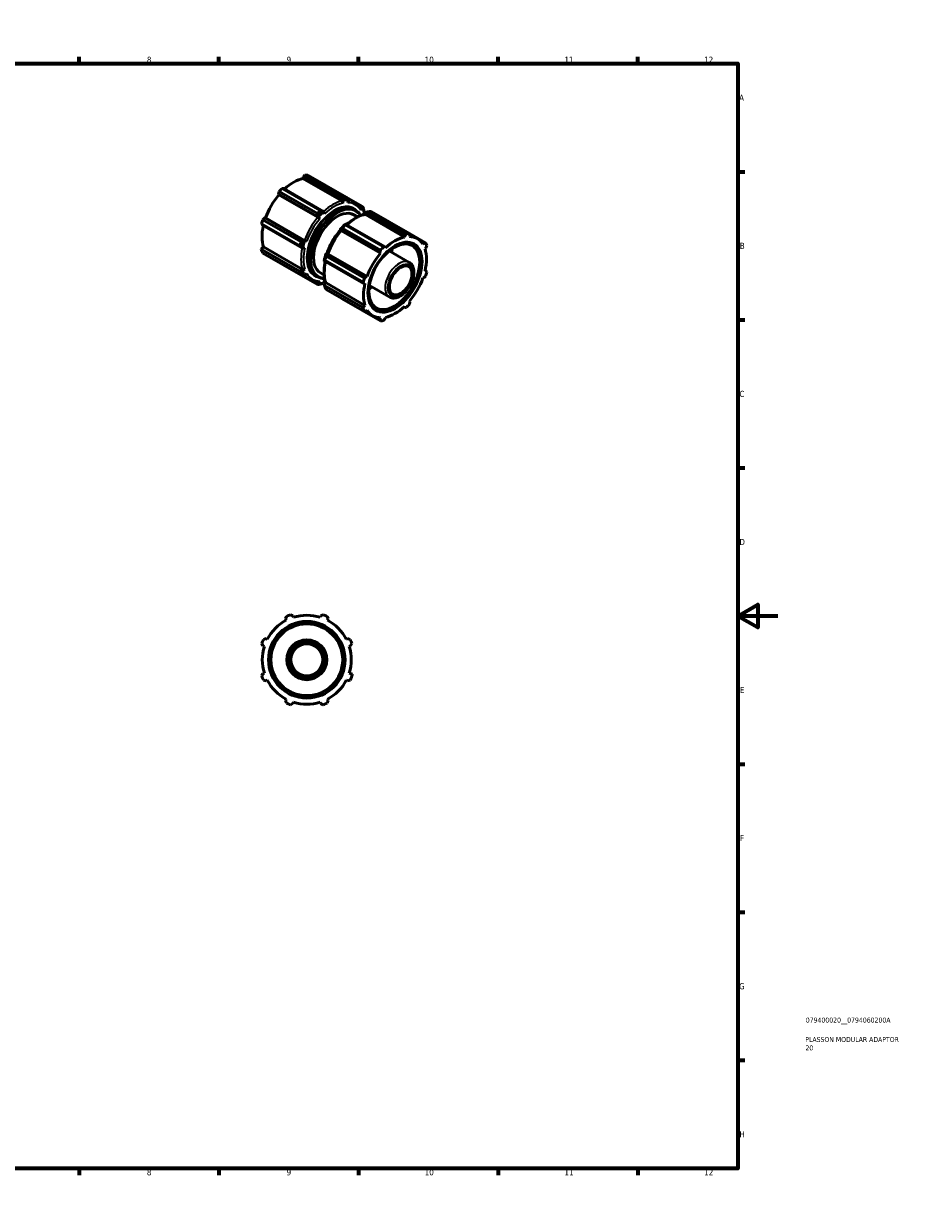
# Model space of a CAD drawing. Header units: millimetres. Extents: x 0 to 903, y 0 to 594.
# Tile 3 of 3: x 463 to 903, y 0 to 594. Entities that reach past the tile are written whole.
import ezdxf

# ---------------------------------------------------------------- set-up
doc = ezdxf.new("R2010")
doc.units = ezdxf.units.MM
for name, color, linetype, lineweight in [('Border (ANSI)', 7, 'Continuous', 70), ('Title (ISO)', 7, 'Continuous', 50), ('Visible (ANSI)', 7, 'Continuous', 50), ('Visible Narrow (ANSI)', 7, 'Continuous', 35)]:
    doc.layers.add(name, color=color, linetype=linetype, lineweight=lineweight)
doc.styles.add('Note Text (ANSI)', font='tahoma.ttf')
doc.styles.add('Note Text (ISO)', font='tahoma.ttf')

# ---------------------------------------------------------------- blocks, each defined once
blk = doc.blocks.new('Borders Default Border')
at = {"layer": 'Border (ANSI)'}
for p, q in [((70.08, 574), (70.08, 577.45)), ((140.17, 574), (140.17, 577.45)), ((210.25, 574), (210.25, 577.45)), ((280.33, 574), (280.33, 577.45)), ((350.42, 574), (350.42, 577.45)), ((490.58, 574), (490.58, 577.45)), ((560.67, 574), (560.67, 577.45)), ((630.75, 574), (630.75, 577.45)), ((700.83, 574), (700.83, 577.45)), ((770.92, 574), (770.92, 577.45)), ((20, 519.75), (16.55, 519.75)), ((821, 519.75), (824.45, 519.75)), ((20, 445.5), (16.55, 445.5)), ((821, 445.5), (824.45, 445.5)), ((20, 371.25), (16.55, 371.25)), ((821, 371.25), (824.45, 371.25)), ((20, 222.75), (16.55, 222.75)), ((821, 222.75), (824.45, 222.75)), ((20, 148.5), (16.55, 148.5)), ((821, 148.5), (824.45, 148.5)), ((20, 74.25), (16.55, 74.25)), ((821, 74.25), (824.45, 74.25)), ((70.08, 20), (70.08, 16.55)), ((140.17, 20), (140.17, 16.55)), ((210.25, 20), (210.25, 16.55)), ((280.33, 20), (280.33, 16.55)), ((350.42, 20), (350.42, 16.55)), ((490.58, 20), (490.58, 16.55)), ((560.67, 20), (560.67, 16.55)), ((630.75, 20), (630.75, 16.55)), ((700.83, 20), (700.83, 16.55)), ((770.92, 20), (770.92, 16.55))]:
    blk.add_line(p, q, dxfattribs=at)
at = {"layer": 'Border (ANSI)', "flags": 128}
for points in [[(420.5, 594), (420.5, 574), (414.73, 584), (426.27, 584), (420.5, 574)], [(20, 20), (20, 574), (821, 574), (821, 20), (20, 20)], [(0, 297), (20, 297), (10, 302.77), (10, 291.23), (20, 297)], [(841, 297), (821, 297), (831, 302.77), (831, 291.23), (821, 297)], [(420.5, 0), (420.5, 20), (414.73, 10), (426.27, 10), (420.5, 20)]]:
    blk.add_lwpolyline(points, dxfattribs=at)
at = {"layer": 'Border (ANSI)', "attachment_point": 7, "style": 'Note Text (ANSI)'}
for s, insert, char_height in [('1', (34.35, 574.4), 3.05), ('2', (104.2, 574.4), 3.05), ('3', (174.26, 574.34), 3.05), ('4', (244.23, 574.4), 3.05), ('5', (314.48, 574.34), 3.05), ('6', (384.49, 574.34), 3.05), ('7', (454.6, 574.4), 3.05), ('8', (524.63, 574.33), 3.05), ('9', (594.7, 574.34), 3.05), ('10', (663.96, 574.34), 3.048), ('11', (734.04, 574.4), 3.048), ('12', (804.13, 574.4), 3.048), ('A', (16.78, 555.35), 3.05), ('A', (821.63, 555.35), 3.05), ('B', (17.15, 481.1), 3.05), ('B', (821.99, 481.1), 3.05), ('C', (16.95, 406.8), 3.05), ('C', (821.8, 406.8), 3.05), ('D', (16.96, 332.6), 3.05), ('D', (821.81, 332.6), 3.05), ('E', (17.21, 258.35), 3.05), ('E', (822.05, 258.35), 3.05), ('F', (17.29, 184.1), 3.05), ('F', (822.14, 184.1), 3.05), ('G', (16.81, 109.79), 3.05), ('G', (821.66, 109.79), 3.05), ('H', (16.97, 35.6), 3.05), ('H', (821.81, 35.6), 3.05), ('1', (34.35, 16.55), 3.05), ('2', (104.2, 16.55), 3.05), ('3', (174.26, 16.49), 3.05), ('4', (244.23, 16.55), 3.05), ('5', (314.48, 16.49), 3.05), ('6', (384.49, 16.49), 3.05), ('7', (454.6, 16.55), 3.05), ('8', (524.63, 16.48), 3.05), ('9', (594.7, 16.49), 3.05), ('10', (663.96, 16.49), 3.048), ('11', (734.04, 16.55), 3.048), ('12', (804.13, 16.55), 3.048)]:
    blk.add_mtext(s, dxfattribs=dict(at, insert=insert, char_height=char_height))
blk = doc.blocks.new('Title Blocks ISO')
at = {"layer": 'Title (ISO)', "color": 232, "true_color": 0xca0064, "style": 'Note Text (ISO)'}
for tag, p in [('PART_NUMBER_001', (34.08, 73.13)), ('DESCRIPTION_001', (33.84, 63.4)), ('DESCRIPTION_002', (33.91, 59.18))]:
    blk.add_attdef(tag, p, '', height=2.5, dxfattribs=at)

msp = doc.modelspace()

# ---------------------------------------------------------------- linework, layer by layer
at = {"layer": 'Visible (ANSI)'}
for p, q in [((602.899, 516.349), (603.052, 516.999)), ((603.9, 517.984), (603.052, 516.999)), ((603.052, 516.999), (623.056, 505.479)), ((623.105, 506.925), (603.9, 517.984)), ((605.381, 518.128), (624.586, 507.068)), ((593.254, 511.356), (592.407, 511.366)), ((592.407, 511.366), (611.612, 500.307)), ((613.258, 499.837), (593.254, 511.356)), ((602.899, 516.349), (622.423, 505.106)), ((590.925, 509.803), (590.631, 508.589)), ((590.866, 508.202), (590.631, 508.589)), ((590.631, 508.589), (610.634, 497.07)), ((590.866, 508.202), (610.389, 496.959)), ((610.13, 498.744), (590.925, 509.803)), ((623.056, 505.479), (622.923, 504.006)), ((632.713, 502.352), (624.644, 506.999)), ((625.092, 506.456), (628.815, 504.312)), ((625.679, 505.734), (625.374, 504.243)), ((613.258, 499.837), (613.768, 498.734)), ((628.502, 500.892), (629.316, 500.424)), ((630.718, 502.801), (632.608, 501.713)), ((632.608, 501.713), (631.847, 500.487)), ((633.695, 499.306), (632.863, 498.237)), ((633.587, 498.281), (633.96, 499.2)), ((633.96, 499.2), (653.964, 487.681)), ((654.811, 488.666), (635.606, 499.726)), ((637.088, 499.869), (656.293, 488.81)), ((582.185, 493.661), (582.616, 492.93)), ((601.39, 482.602), (582.185, 493.661)), ((583.702, 496.589), (582.799, 495.728)), ((582.799, 495.728), (602.004, 484.668)), ((583.702, 496.589), (584.154, 496.577)), ((603.706, 485.07), (583.702, 496.589)), ((584.154, 496.577), (603.678, 485.334)), ((610.634, 497.07), (611.317, 496.148)), ((624.114, 493.107), (643.319, 482.048)), ((644.166, 482.038), (624.162, 493.558)), ((628.457, 498.149), (630.298, 497.089)), ((653.811, 487.031), (634.287, 498.274)), ((582.616, 492.93), (602.619, 481.41)), ((621.799, 490.19), (621.539, 490.79)), ((621.539, 490.79), (641.542, 479.271)), ((641.777, 478.884), (622.254, 490.127)), ((641.837, 480.485), (622.632, 491.545)), ((653.964, 487.681), (653.811, 487.031)), ((653.964, 487.681), (654.811, 488.666)), ((656.293, 488.81), (656.588, 487.935)), ((664.419, 484.094), (656.308, 488.765)), ((656.353, 487.277), (656.588, 487.935)), ((656.427, 488.412), (660.203, 486.237)), ((581.968, 480.992), (583.101, 482.058)), ((583.101, 482.058), (602.625, 470.815)), ((602.619, 481.41), (603.828, 481.517)), ((603.706, 485.07), (604.844, 484.936)), ((643.319, 482.048), (644.166, 482.038)), ((644.319, 481.565), (644.166, 482.038)), ((662.023, 484.774), (663.516, 483.914)), ((663.516, 483.914), (663.064, 483.382)), ((663.516, 483.914), (664.419, 484.094)), ((664.117, 481.05), (664.603, 481.507)), ((665.033, 482.734), (664.603, 481.507)), ((601.173, 469.933), (581.968, 480.992)), ((602.004, 467.955), (582.799, 479.014)), ((633.097, 464.343), (613.892, 475.403)), ((614.506, 477.469), (633.711, 466.41)), ((615.259, 478.862), (614.61, 478.79)), ((634.614, 467.271), (614.61, 478.79)), ((635.066, 467.259), (615.542, 478.502)), ((641.542, 479.271), (641.837, 480.485)), ((641.542, 479.271), (641.777, 478.884)), ((646.204, 480.082), (656.205, 474.323)), ((590.91, 474.343), (590.925, 474.298)), ((590.925, 474.298), (610.13, 463.239)), ((602.607, 470.074), (601.173, 469.933)), ((602.607, 470.074), (603.828, 470.933)), ((613.524, 475.131), (633.527, 463.612)), ((664.603, 470.178), (664.117, 470.076)), ((664.195, 470.413), (664.603, 470.178)), ((664.603, 470.178), (665.033, 469.447)), ((602.704, 467.836), (606.539, 465.628)), ((603.706, 467.674), (604.844, 468.684)), ((610.634, 463.654), (608.709, 464.762)), ((609.339, 467.616), (610.153, 467.147)), ((610.634, 463.654), (611.317, 464.927)), ((611.69, 469.031), (613.531, 467.971)), ((613.258, 463.908), (613.768, 465.165)), ((614.133, 464.585), (613.516, 463.792)), ((613.675, 462.734), (613.516, 463.792)), ((634.013, 452.74), (614.489, 463.983)), ((633.527, 463.612), (633.097, 464.343)), ((633.527, 463.612), (634.013, 463.714)), ((633.711, 466.41), (634.614, 467.271)), ((635.066, 467.259), (634.614, 467.271)), ((663.064, 466.531), (663.516, 466.519)), ((664.419, 467.38), (663.516, 466.519)), ((632.88, 451.674), (613.675, 462.734)), ((633.711, 449.696), (614.506, 460.756)), ((636.223, 462.75), (646.224, 456.991)), ((622.632, 456.04), (641.837, 444.98)), ((634.013, 452.74), (632.88, 451.674)), ((653.964, 451.752), (653.555, 451.987)), ((653.811, 452.225), (653.964, 451.752)), ((654.811, 451.742), (653.964, 451.752)), ((656.588, 454.519), (656.293, 453.305)), ((656.588, 454.519), (656.353, 454.906)), ((634.614, 449.876), (633.711, 449.696)), ((634.078, 449.769), (637.927, 447.553)), ((634.614, 449.876), (635.066, 450.407)), ((641.542, 445.855), (640.017, 446.733)), ((641.777, 446.512), (641.542, 445.855)), ((641.837, 444.98), (641.542, 445.855)), ((644.166, 446.109), (643.319, 445.124)), ((644.166, 446.109), (644.319, 446.759)), ((596.707, 297.641), (597.906, 297.033)), ((598.122, 296.346), (597.906, 297.033)), ((611.762, 297.033), (611.546, 296.346)), ((611.762, 297.033), (612.961, 297.641)), ((594.195, 295.496), (594.612, 296.773)), ((594.195, 295.496), (594.528, 294.857)), ((615.056, 296.773), (615.473, 295.496)), ((615.14, 294.857), (615.473, 295.496)), ((583.12, 285.281), (584.397, 285.698)), ((585.036, 285.365), (584.397, 285.698)), ((625.271, 285.698), (624.632, 285.365)), ((625.271, 285.698), (626.548, 285.281)), ((582.86, 281.987), (582.252, 283.185)), ((582.86, 281.987), (583.547, 281.771)), ((626.121, 281.771), (626.808, 281.987)), ((627.416, 283.185), (626.808, 281.987)), ((582.252, 266.932), (582.86, 268.131)), ((583.547, 268.347), (582.86, 268.131)), ((627.723, 267.842), (626.121, 268.347)), ((584.397, 264.42), (583.12, 264.837)), ((584.397, 264.42), (585.036, 264.753)), ((624.632, 264.753), (625.271, 264.42)), ((626.548, 264.837), (625.271, 264.42)), ((594.528, 255.261), (594.195, 254.622)), ((594.612, 253.344), (594.195, 254.622)), ((597.906, 253.085), (596.707, 252.477)), ((597.906, 253.085), (598.122, 253.772)), ((611.546, 253.772), (611.762, 253.085)), ((612.961, 252.477), (611.762, 253.085)), ((615.473, 254.622), (615.056, 253.344)), ((615.473, 254.622), (615.14, 255.261))]:
    msp.add_line(p, q, dxfattribs=at)
for radius in [19.2, 18, 10, 8]:
    msp.add_circle((604.834, 275.059), radius, dxfattribs=at)
for radius, start, end in [(24, 109.791984, 115.208016), (22.32, 72.5, 107.5), (24, 64.791984, 70.208016), (22.32, 117.5, 152.5), (22.32, 27.5, 62.5), (24, 154.791984, 160.208016), (24, 19.791984, 25.208016), (22.32, 162.5, 197.5), (22.32, 342.5, 17.5), (24, 334.791984, 342.5), (24, 199.791984, 205.208016), (22.32, 207.5, 242.5), (22.32, 297.5, 332.5), (24, 244.791984, 250.208016), (22.32, 252.5, 287.5), (24, 289.791984, 295.208016)]:
    msp.add_arc((604.834, 275.059), radius, start, end, dxfattribs=at)
for centre, major_axis, ratio, start_param, end_param in [((598.153, 496.213), (11.977, 20.798), 0.5780931, 0.3435016, 0.4380292), ((598.153, 496.213), (-11.977, -20.798), 0.5780931, 4.2704924, 4.36502), ((598.153, 496.213), (11.138, 19.342), 0.5780931, 0.4780318, 1.0719493), ((598.153, 496.213), (11.138, 19.342), 0.5780931, 1.26343, 1.8742952), ((622.219, 504.24), (0.198, -0.939), 0.7245022, 1.1694253, 2.5656887), ((618.155, 484.695), (11.505, 19.979), 0.5780931, 0.3041441, 0.4773867), ((617.358, 485.154), (11.977, 20.798), 0.5780931, 0.3435016, 0.4380292), ((620.074, 483.59), (8.384, 14.559), 0.5780931, 0, 3.1415927), ((617.358, 485.154), (-11.977, -20.798), 0.5780931, 4.2704924, 4.36502), ((618.155, 484.695), (11.505, 19.979), 0.5780931, 1.0895423, 1.2627848), ((631.074, 500.748), (0.82, 0.499), 0.7777293, 5.290523, 6.2831853), ((618.155, 484.695), (11.505, 19.979), 0.5780931, 5.8019312, 5.9751738), ((617.358, 485.154), (11.977, 20.798), 0.5780931, 5.8412887, 5.9358163), ((629.86, 477.954), (11.977, 20.798), 0.5780931, 0.3435016, 0.4380292), ((598.153, 496.213), (-11.977, -20.798), 0.5780931, 5.0558906, 5.1504181), ((610.703, 496.444), (0.732, -0.621), 0.2468715, 0.813738, 2.2100014), ((629.063, 478.413), (-11.505, -19.979), 0.5780931, 4.2311349, 4.4043775), ((629.86, 477.954), (11.977, 20.798), 0.5780931, 1.1288997, 1.2234273), ((634.083, 497.408), (-0.198, 0.939), 0.7245022, 5.7072813, 6.2831853), ((598.153, 496.213), (11.138, 19.342), 0.5780931, 2.0656152, 2.6596934), ((622.567, 489.611), (-0.732, 0.621), 0.2468715, 5.351594, 6.2831853), ((649.065, 466.895), (11.977, 20.798), 0.5780931, 0.3435016, 0.4380292), ((649.065, 466.895), (11.138, 19.342), 0.5780931, 5.975819, 6.5866842), ((617.358, 485.154), (-11.977, -20.798), 0.5780931, 5.0558906, 5.1504181), ((618.155, 484.695), (11.505, 19.979), 0.5780931, 1.8749404, 2.048183), ((604.28, 485.319), (-0.904, 0.323), 0.2438619, 0.932175, 2.3284384), ((648.711, 467.099), (-9.581, -16.638), 0.5780931, 0.0183798, 3.1232129), ((649.065, 466.895), (-11.977, -20.798), 0.5780931, 4.2704924, 4.36502), ((649.065, 466.895), (-11.138, -19.342), 0.5780931, 3.6196245, 4.2304897), ((649.065, 466.895), (11.977, 20.798), 0.5780931, 5.8412887, 5.9358163), ((598.153, 496.213), (-11.977, -20.798), 0.5780931, 5.8012861, 5.9358163), ((629.063, 478.413), (-11.505, -19.979), 0.5780931, 5.0165331, 5.1897756), ((629.86, 477.954), (11.977, 20.798), 0.5780931, 1.9142979, 2.0088255), ((616.144, 478.486), (-0.904, 0.323), 0.2438619, 0, 0.932175), ((649.065, 466.895), (-11.138, -19.342), 0.5780931, 4.4050227, 5.0158879), ((634.923, 475.039), (8.983, 15.599), 0.5780931, 5.30142, 5.4128341), ((649.065, 466.895), (11.138, 19.342), 0.5780931, 5.1904208, 5.8012861), ((617.358, 485.154), (-11.977, -20.798), 0.5780931, 5.8012861, 5.9358163), ((618.155, 484.695), (-11.505, -19.979), 0.5780931, 5.8012861, 5.9751738), ((603.272, 471.424), (-0.913, -0.295), 0.723045, 0.5793024, 1.9755658), ((649.065, 466.895), (11.977, 20.798), 0.5780931, 5.0558906, 5.1504181), ((617.358, 485.154), (-11.977, -20.798), 0.5780931, 0.3435016, 0.4380292), ((618.155, 484.695), (-11.505, -19.979), 0.5780931, 0.3041441, 0.4773867), ((610.703, 465.464), (-0.025, -0.96), 0.7786782, 0, 0.9970737), ((615.136, 464.592), (-0.913, -0.295), 0.723045, 0, 0.5793024), ((649.065, 466.895), (-11.138, -19.342), 0.5780931, 5.1904208, 5.8012861), ((649.065, 466.895), (-11.977, -20.798), 0.5780931, 5.0558906, 5.1504181), ((649.065, 466.895), (11.138, 19.342), 0.5780931, 4.4050227, 5.0158879), ((629.86, 477.954), (-11.977, -20.798), 0.5780931, 5.8012861, 5.9358163), ((634.923, 475.039), (8.983, 15.599), 0.5780931, 4.0119438, 4.123358), ((649.065, 466.895), (-11.977, -20.798), 0.5780931, 5.8012861, 5.9358163), ((649.065, 466.895), (11.138, 19.342), 0.5780931, 3.6196245, 4.2304897), ((649.065, 466.895), (11.977, 20.798), 0.5780931, 4.2704924, 4.36502), ((649.065, 466.895), (-11.138, -19.342), 0.5780931, 5.975819, 6.5866842), ((649.065, 466.895), (-11.977, -20.798), 0.5780931, 0.3435016, 0.4380292)]:
    msp.add_ellipse(centre, major_axis=major_axis, ratio=ratio, start_param=start_param, end_param=end_param, dxfattribs=at)
for centre, major_axis in [((649.065, 466.895), (-9.581, -16.638)), ((648.711, 467.099), (-8.983, -15.599)), ((651.893, 465.266), (-3.992, -6.933))]:
    msp.add_ellipse(centre, major_axis=major_axis, ratio=0.5780931, dxfattribs=at)
for points, weights in [([(623.056, 505.479), (623.061, 505.488), (623.067, 505.496)], [5.63671095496, 5.63567103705, 5.63463016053]), ([(625.673, 505.748), (625.676, 505.741), (625.679, 505.734)], [5.63463016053, 5.63567103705, 5.63671095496]), ([(613.243, 499.838), (613.25, 499.838), (613.258, 499.837)], [5.63463016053, 5.63567103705, 5.63671095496]), ([(632.608, 501.713), (632.614, 501.715), (632.62, 501.717)], [5.63671095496, 5.63567103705, 5.63463016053]), ([(633.699, 499.326), (633.697, 499.316), (633.695, 499.306)], [5.63463016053, 5.63567103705, 5.63671095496]), ([(633.975, 499.214), (633.968, 499.207), (633.96, 499.2)], [5.63463016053, 5.63567103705, 5.63671095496]), ([(610.634, 497.07), (610.635, 497.08), (610.637, 497.09)], [5.63671095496, 5.63567103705, 5.63463016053]), ([(624.162, 493.558), (624.157, 493.557), (624.151, 493.557)], [5.63671095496, 5.63567103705, 5.63463016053]), ([(621.545, 490.808), (621.542, 490.799), (621.539, 490.79)], [5.63463016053, 5.63567103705, 5.63671095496]), ([(602.619, 481.41), (602.615, 481.417), (602.611, 481.423)], [5.63671095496, 5.63567103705, 5.63463016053]), ([(603.69, 485.057), (603.698, 485.063), (603.706, 485.07)], [5.63463016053, 5.63567103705, 5.63671095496]), ([(614.61, 478.79), (614.604, 478.783), (614.598, 478.776)], [5.63671095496, 5.63567103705, 5.63463016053]), ([(613.519, 475.141), (613.521, 475.136), (613.524, 475.131)], [5.63463016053, 5.63567103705, 5.63671095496]), ([(603.706, 467.674), (603.698, 467.674), (603.69, 467.673)], [5.63671095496, 5.63567103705, 5.63463016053]), ([(610.637, 463.641), (610.635, 463.647), (610.634, 463.654)], [5.63463016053, 5.63567103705, 5.63671095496]), ([(613.258, 463.908), (613.25, 463.901), (613.243, 463.894)], [5.63671095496, 5.63567103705, 5.63463016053])]:
    msp.add_rational_spline(points, weights, degree=2, dxfattribs=at)
for points in [[(623.067, 505.496), (623.085, 505.973), (623.097, 506.45), (623.105, 506.925)], [(625.673, 505.748), (625.313, 506.189), (624.95, 506.629), (624.586, 507.068)], [(613.243, 499.838), (612.7, 499.993), (612.156, 500.149), (611.612, 500.307)], [(632.62, 501.717), (632.656, 501.927), (632.687, 502.14), (632.713, 502.352)], [(633.699, 499.326), (633.579, 499.883), (633.455, 500.439), (633.326, 500.993)], [(635.606, 499.726), (635.062, 499.559), (634.518, 499.389), (633.975, 499.214)], [(610.637, 497.09), (610.472, 497.642), (610.303, 498.194), (610.13, 498.744)], [(624.114, 493.107), (624.121, 493.259), (624.133, 493.409), (624.151, 493.557)], [(633.183, 498.179), (633.152, 498.295), (633.119, 498.409), (633.085, 498.523)], [(622.632, 491.545), (622.268, 491.304), (621.905, 491.058), (621.545, 490.808)], [(602.611, 481.423), (602.206, 481.816), (601.798, 482.209), (601.39, 482.602)], [(603.69, 485.057), (603.129, 484.924), (602.566, 484.794), (602.004, 484.668)], [(613.892, 475.403), (613.764, 475.319), (613.639, 475.232), (613.519, 475.141)], [(614.506, 477.469), (614.531, 477.904), (614.562, 478.34), (614.598, 478.776)], [(614.018, 474.846), (613.96, 474.471), (613.912, 474.099), (613.874, 473.731)], [(603.69, 467.673), (603.129, 467.764), (602.566, 467.859), (602.004, 467.955)], [(610.637, 463.641), (610.472, 463.503), (610.303, 463.369), (610.13, 463.239)], [(613.243, 463.894), (612.7, 463.719), (612.156, 463.549), (611.612, 463.382)], [(613.631, 464.827), (613.766, 464.859), (613.9, 464.893), (614.035, 464.929)], [(622.632, 456.04), (622.613, 456.063), (622.594, 456.086), (622.575, 456.109)]]:
    msp.add_open_spline(points, degree=3, dxfattribs=at)
for points, knots in [([(631.895, 501.247), (631.737, 501.507), (631.569, 501.757), (631.214, 502.235), (631.026, 502.464), (630.632, 502.898), (630.426, 503.104), (629.995, 503.492), (629.771, 503.674), (629.305, 504.012), (629.064, 504.169), (628.815, 504.312)], [5.19235452, 5.19235452, 5.19235452, 5.19235452, 5.25382779, 5.25382779, 5.31530106, 5.31530106, 5.37677432, 5.37677432, 5.43824759, 5.43824759, 5.49972085, 5.49972085, 5.49972085, 5.49972085]), ([(631.933, 497.784), (631.811, 497.99), (631.681, 498.189), (630.934, 499.233), (630.181, 499.925), (629.316, 500.424)], [5.18495729, 5.18495729, 5.18495729, 5.18495729, 5.24252537, 5.24252537, 5.49972085, 5.49972085, 5.49972085, 5.49972085]), ([(625.489, 493.9), (625.355, 493.803), (625.221, 493.703), (624.946, 493.493), (624.804, 493.383), (624.663, 493.269)], [6.412948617, 6.412948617, 6.412948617, 6.412948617, 6.442889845, 6.442889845, 6.474849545, 6.474849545, 6.474849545, 6.474849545]), ([(624.727, 493.232), (625.209, 493.67), (625.699, 494.085), (626.821, 494.972), (627.457, 495.429), (628.739, 496.258), (629.384, 496.63), (630.677, 497.282), (631.324, 497.563), (632.611, 498.029), (633.251, 498.213), (633.885, 498.347)], [6.00353782, 6.00353782, 6.00353782, 6.00353782, 6.09992574, 6.09992574, 6.22209878, 6.22209878, 6.34427183, 6.34427183, 6.46644488, 6.46644488, 6.58861793, 6.58861793, 6.58861793, 6.58861793]), ([(621.683, 490.458), (621.438, 490.19), (621.197, 489.915), (619.676, 488.115), (618.505, 486.42), (616.503, 482.849), (615.672, 480.974), (615.024, 479.011), (614.995, 478.92), (614.966, 478.829)], [6.70724184, 6.70724184, 6.70724184, 6.70724184, 6.76700911, 6.76700911, 7.09042123, 7.09042123, 7.41355721, 7.41355721, 7.42927357, 7.42927357, 7.42927357, 7.42927357]), ([(615.24, 478.81), (615.532, 479.627), (615.858, 480.442), (616.574, 482.057), (616.963, 482.858), (617.8, 484.433), (618.247, 485.207), (619.192, 486.718), (619.69, 487.455), (620.731, 488.882), (621.274, 489.572), (621.835, 490.233)], [5.19235452, 5.19235452, 5.19235452, 5.19235452, 5.31452757, 5.31452757, 5.43670062, 5.43670062, 5.55887367, 5.55887367, 5.68104672, 5.68104672, 5.80321976, 5.80321976, 5.80321976, 5.80321976]), ([(614.223, 464.296), (614.024, 464.913), (613.864, 465.561), (613.626, 466.912), (613.547, 467.614), (613.468, 469.062), (613.468, 469.808), (613.546, 471.335), (613.624, 472.115), (613.832, 473.534), (613.948, 474.168), (614.087, 474.806)], [4.40695636, 4.40695636, 4.40695636, 4.40695636, 4.52912941, 4.52912941, 4.65130246, 4.65130246, 4.7734755, 4.7734755, 4.89564855, 4.89564855, 4.99226138, 4.99226138, 4.99226138, 4.99226138]), ([(646.224, 456.991), (646.763, 456.681), (647.375, 456.501), (648.697, 456.402), (649.411, 456.503), (650.914, 456.983), (651.705, 457.393), (653.248, 458.478), (654, 459.161), (655.377, 460.716), (656.004, 461.587), (657.075, 463.43), (657.521, 464.402), (658.192, 466.362), (658.416, 467.349), (658.61, 469.254), (658.578, 470.171), (658.232, 471.828), (657.923, 472.574), (657.122, 473.653), (656.695, 474.041), (656.205, 474.323)], [2.3581282, 2.3581282, 2.3581282, 2.3581282, 2.6292061, 2.6292061, 2.9231605, 2.9231605, 3.2513192, 3.2513192, 3.5877018, 3.5877018, 3.9217134, 3.9217134, 4.2543969, 4.2543969, 4.5882949, 4.5882949, 4.9246304, 4.9246304, 5.2534659, 5.2534659, 5.4997209, 5.4997209, 5.4997209, 5.4997209]), ([(606.539, 465.628), (606.784, 465.486), (607.037, 465.358), (607.557, 465.127), (607.823, 465.025), (608.367, 464.848), (608.645, 464.773), (609.211, 464.65), (609.498, 464.602), (610.082, 464.533), (610.378, 464.512), (610.678, 464.505)], [2.3581282, 2.3581282, 2.3581282, 2.3581282, 2.41882798, 2.41882798, 2.47952776, 2.47952776, 2.54022755, 2.54022755, 2.60092733, 2.60092733, 2.66162711, 2.66162711, 2.66162711, 2.66162711]), ([(610.153, 467.147), (611.179, 466.556), (612.362, 466.24), (613.669, 466.209), (613.709, 466.208), (613.75, 466.208)], [2.3581282, 2.3581282, 2.3581282, 2.3581282, 2.66313574, 2.66313574, 2.67289176, 2.67289176, 2.67289176, 2.67289176])]:
    msp.add_open_spline(points, degree=3, knots=knots, dxfattribs=at)
at = {"layer": 'Visible Narrow (ANSI)'}
msp.add_circle((604.834, 275.059), 9.04, dxfattribs=at)
for centre, major_axis, start_param, end_param in [((617.677, 484.97), (-11.138, -19.342), 3.6196245, 4.213542), ((617.677, 484.97), (11.138, 19.342), 0, 0.2580073), ((618.586, 484.447), (9.779, 16.982), 6.0538362, 9.6541271), ((618.92, 484.254), (-9.581, -16.638), 3.1415927, 6.2831853), ((619.734, 483.785), (9.581, 16.638), 0, 3.1415927), ((620.074, 483.59), (-9.342, -16.222), 2.8605113, 6.5642667), ((618.345, 484.585), (10.743, 18.655), 0.4780318, 1.0888971), ((618.345, 484.585), (10.743, 18.655), 5.975819, 6.5866842), ((617.677, 484.97), (-11.138, -19.342), 4.4050227, 5.0158879), ((618.345, 484.585), (10.743, 18.655), 1.26343, 1.8742952), ((629.541, 478.138), (11.138, 19.342), 0.4780318, 1.0719493), ((618.345, 484.585), (-10.743, -18.655), 2.6501682, 2.6596934), ((627.484, 479.323), (9.581, 16.638), 1.2182132, 1.9189797), ((629.541, 478.138), (11.138, 19.342), 1.26343, 1.8742952), ((617.677, 484.97), (-11.138, -19.342), 5.2072079, 5.8012861), ((618.345, 484.585), (10.743, 18.655), 2.0488282, 2.6596934), ((651.215, 465.657), (4.99, 8.666), 0, 3.1415927), ((629.541, 478.138), (11.138, 19.342), 2.0656152, 2.6596934), ((617.677, 484.97), (-11.138, -19.342), 6.0212154, 6.2831853), ((618.345, 484.585), (-10.743, -18.655), 5.975819, 6.5866842), ((618.345, 484.585), (-10.743, -18.655), 0.4780318, 0.4914245)]:
    msp.add_ellipse(centre, major_axis=major_axis, ratio=0.5780931, start_param=start_param, end_param=end_param, dxfattribs=at)
msp.add_ellipse((651.893, 465.266), major_axis=(-4.511, -7.834), ratio=0.5780931, dxfattribs=at)

# ---------------------------------------------------------------- block references
msp.add_blockref('Borders Default Border', (0, 0))
msp.add_blockref('Title Blocks ISO', (821, 20)).add_auto_attribs({'PART_NUMBER_001': '079400020__0794060200A', 'DESCRIPTION_001': 'PLASSON MODULAR ADAPTOR', 'DESCRIPTION_002': '20'})

doc.saveas('drawing.dxf')
